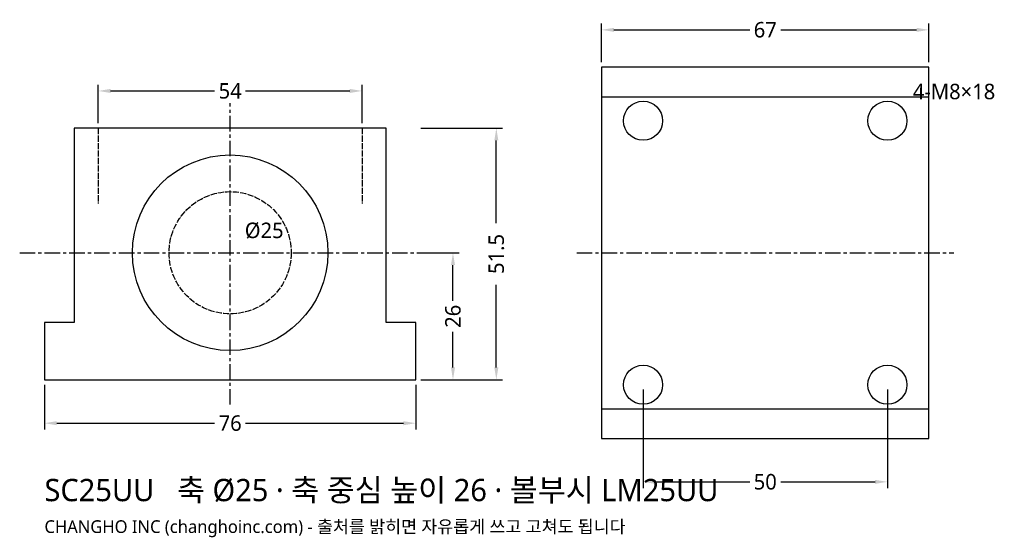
# Model space of a CAD drawing. Header units: millimetres. Extents: x -43 to 158, y -32 to 74.
import ezdxf

# ---------------------------------------------------------------- set-up
doc = ezdxf.new("R2010")
doc.units = ezdxf.units.MM
doc.linetypes.add('CENTER', pattern=[5.08, 3.175, -0.635, 0.635, -0.635])
doc.linetypes.add('DASHED', pattern=[1.524, 1.27, -0.254])
for name, color, linetype in [('문자', 7, 'CONTINUOUS'), ('숨은선', 3, 'DASHED'), ('외형선', 7, 'CONTINUOUS'), ('중심선', 1, 'CENTER'), ('치수', 4, 'CONTINUOUS')]:
    doc.layers.add(name, color=color, linetype=linetype)
doc.styles.add('CH_KOR', font='malgun.ttf')
doc.dimstyles.new('CH_DIM', dxfattribs={"dimtxt": 2.5, "dimasz": 2, "dimexe": 1, "dimexo": 0.8, "dimgap": 0.8, "dimtad": 1, "dimdec": 1, "dimdsep": 46, "dimtxsty": 'CH_KOR', "dimcen": 2.5, "dimclrd": 4, "dimclre": 4, "dimclrt": 4, "dimazin": 3, "dimtfac": 1, "dimtmove": 0, "dimatfit": 3})

# ---------------------------------------------------------------- blocks, each defined once
blk = doc.blocks.new('_CLOSEDFILLED')
at = {"color": 0, "linetype": 'BYBLOCK'}
blk.add_solid([(-1, 0.164), (0, 0), (-1, -0.164)], dxfattribs=at)
blk = doc.blocks.new('*D1')
at = {"color": 4}
for p, q in [((-38, -1.01), (-38, -10.13)), ((38, -1.01), (38, -10.13)), ((-35.47, -8.87), (-3.17, -8.87)), ((3.17, -8.87), (35.47, -8.87))]:
    blk.add_line(p, q, dxfattribs=at)
at = {"layer": 'Defpoints'}
for p in [(-38, 0), (38, 0), (-38, -8.87)]:
    blk.add_point(p, dxfattribs=at)
at = {"layer": '치수', "color": 4, "xscale": 2.533333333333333, "yscale": 2.533333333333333, "rotation": 180}
blk.add_blockref('_CLOSEDFILLED', (-38, -8.87), dxfattribs=at)
at = {"layer": '치수', "color": 4, "xscale": 2.533333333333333, "yscale": 2.533333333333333}
blk.add_blockref('_CLOSEDFILLED', (38, -8.87), dxfattribs=at)
at = {"layer": '치수', "color": 4, "insert": (0, -8.87), "char_height": 3.167, "attachment_point": 5, "style": 'CH_KOR'}
blk.add_mtext('76', dxfattribs=at)
blk = doc.blocks.new('*D2')
at = {"color": 4}
for p, q in [((-27, 52.51), (-27, 60.37)), ((-24.47, 59.1), (-3.17, 59.1)), ((3.17, 59.1), (24.47, 59.1)), ((27, 52.51), (27, 60.37))]:
    blk.add_line(p, q, dxfattribs=at)
at = {"layer": 'Defpoints'}
for p in [(-27, 59.1), (-27, 51.5), (27, 51.5)]:
    blk.add_point(p, dxfattribs=at)
at = {"layer": '치수', "color": 4, "xscale": 2.533333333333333, "yscale": 2.533333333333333, "rotation": 180}
blk.add_blockref('_CLOSEDFILLED', (-27, 59.1), dxfattribs=at)
at = {"layer": '치수', "color": 4, "xscale": 2.533333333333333, "yscale": 2.533333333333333}
blk.add_blockref('_CLOSEDFILLED', (27, 59.1), dxfattribs=at)
at = {"layer": '치수', "color": 4, "insert": (0, 59.1), "char_height": 3.167, "attachment_point": 5, "style": 'CH_KOR'}
blk.add_mtext('54', dxfattribs=at)
blk = doc.blocks.new('*D3')
at = {"color": 4}
for p, q in [((39.01, 51.5), (55.73, 51.5)), ((54.47, 32.08), (54.47, 48.97)), ((54.47, 2.53), (54.47, 19.42)), ((39.01, 0), (55.73, 0))]:
    blk.add_line(p, q, dxfattribs=at)
at = {"layer": 'Defpoints'}
for p in [(38, 51.5), (38, 0), (54.47, 0)]:
    blk.add_point(p, dxfattribs=at)
at = {"layer": '치수', "color": 4, "xscale": 2.533333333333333, "yscale": 2.533333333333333}
for p, rotation in [((54.47, 51.5), 90), ((54.47, 0), 270)]:
    blk.add_blockref('_CLOSEDFILLED', p, dxfattribs=dict(at, rotation=rotation))
at = {"layer": '치수', "color": 4, "insert": (54.47, 25.75), "char_height": 3.167, "attachment_point": 5, "rotation": 90, "style": 'CH_KOR'}
blk.add_mtext('51.5', dxfattribs=at)
blk = doc.blocks.new('*D4')
at = {"color": 4}
for p, q in [((39.01, 26), (46.87, 26)), ((45.6, 16.17), (45.6, 23.47)), ((45.6, 2.53), (45.6, 9.83)), ((39.01, 0), (46.87, 0))]:
    blk.add_line(p, q, dxfattribs=at)
at = {"layer": 'Defpoints'}
for p in [(38, 26), (38, 0), (45.6, 0)]:
    blk.add_point(p, dxfattribs=at)
at = {"layer": '치수', "color": 4, "xscale": 2.533333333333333, "yscale": 2.533333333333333}
for p, rotation in [((45.6, 26), 90), ((45.6, 0), 270)]:
    blk.add_blockref('_CLOSEDFILLED', p, dxfattribs=dict(at, rotation=rotation))
at = {"layer": '치수', "color": 4, "insert": (45.6, 13), "char_height": 3.167, "attachment_point": 5, "rotation": 90, "style": 'CH_KOR'}
blk.add_mtext('26', dxfattribs=at)
blk = doc.blocks.new('*D5')
at = {"color": 4}
for p, q in [((76, 65.01), (76, 72.87)), ((143, 65.01), (143, 72.87)), ((78.53, 71.6), (106.33, 71.6)), ((112.67, 71.6), (140.47, 71.6))]:
    blk.add_line(p, q, dxfattribs=at)
at = {"layer": 'Defpoints'}
for p in [(76, 71.6), (76, 64), (143, 64)]:
    blk.add_point(p, dxfattribs=at)
at = {"layer": '치수', "color": 4, "xscale": 2.533333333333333, "yscale": 2.533333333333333, "rotation": 180}
blk.add_blockref('_CLOSEDFILLED', (76, 71.6), dxfattribs=at)
at = {"layer": '치수', "color": 4, "xscale": 2.533333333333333, "yscale": 2.533333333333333}
blk.add_blockref('_CLOSEDFILLED', (143, 71.6), dxfattribs=at)
at = {"layer": '치수', "color": 4, "insert": (109.5, 71.6), "char_height": 3.167, "attachment_point": 5, "style": 'CH_KOR'}
blk.add_mtext('67', dxfattribs=at)
blk = doc.blocks.new('*D6')
at = {"color": 4}
for p, q in [((84.5, -2.01), (84.5, -22.13)), ((134.5, -2.01), (134.5, -22.13)), ((87.03, -20.87), (106.33, -20.87)), ((112.67, -20.87), (131.97, -20.87))]:
    blk.add_line(p, q, dxfattribs=at)
at = {"layer": 'Defpoints'}
for p in [(84.5, -1), (134.5, -1), (84.5, -20.87)]:
    blk.add_point(p, dxfattribs=at)
at = {"layer": '치수', "color": 4, "xscale": 2.533333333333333, "yscale": 2.533333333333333, "rotation": 180}
blk.add_blockref('_CLOSEDFILLED', (84.5, -20.87), dxfattribs=at)
at = {"layer": '치수', "color": 4, "xscale": 2.533333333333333, "yscale": 2.533333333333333}
blk.add_blockref('_CLOSEDFILLED', (134.5, -20.87), dxfattribs=at)
at = {"layer": '치수', "color": 4, "insert": (109.5, -20.87), "char_height": 3.167, "attachment_point": 5, "style": 'CH_KOR'}
blk.add_mtext('50', dxfattribs=at)

msp = doc.modelspace()

# ---------------------------------------------------------------- linework, layer by layer
at = {"layer": '숨은선'}
for p, q in [((-27, 51.5), (-27, 36.05)), ((27, 51.5), (27, 36.05))]:
    msp.add_line(p, q, dxfattribs=at)
msp.add_circle((0, 26), 12.5, dxfattribs=at)
at = {"layer": '외형선'}
for p, q in [((76, 57.92), (143, 57.92)), ((76, -5.92), (143, -5.92))]:
    msp.add_line(p, q, dxfattribs=at)
for points in [[(76, -12), (143, -12), (143, 64), (76, 64)], [(-38, 0), (38, 0), (38, 11.7), (31.92, 11.7), (31.92, 51.5), (-31.92, 51.5), (-31.92, 11.7), (-38, 11.7)]]:
    msp.add_lwpolyline(points, close=True, dxfattribs=at)
for centre, radius in [((84.5, 53), 4), ((134.5, 53), 4), ((0, 26), 20), ((84.5, -1), 4), ((134.5, -1), 4)]:
    msp.add_circle(centre, radius, dxfattribs=at)
at = {"layer": '중심선'}
for p, q in [((0, -5.07), (0, 56.57)), ((-43.07, 26), (43.07, 26)), ((70.93, 26), (148.07, 26))]:
    msp.add_line(p, q, dxfattribs=at)

# ---------------------------------------------------------------- texts
at = {"layer": '문자', "style": 'CH_KOR'}
for s, height, p in [('4-M8×18', 3.167, (139.7, 57.4)), ('Ø25', 3.167, (3, 29)), ('SC25UU   축 Ø25 · 축 중심 높이 26 · 볼부시 LM25UU', 4.56, (-38, -24.83)), ('CHANGHO INC (changhoinc.com) - 출처를 밝히면 자유롭게 쓰고 고쳐도 됩니다', 2.6, (-38, -31.33))]:
    msp.add_text(s, height=height, dxfattribs=at).set_placement(p)

# ---------------------------------------------------------------- dimensions: what is measured, and where the dimension line sits
at = {"layer": '치수'}
for base, p1, p2, picture, middle in [((76, 71.6), (76, 64), (143, 64), '*D5', (109.5, 71.6)), ((-27, 59.1), (-27, 51.5), (27, 51.5), '*D2', (0, 59.1)), ((-38, -8.87), (-38, 0), (38, 0), '*D1', (0, -8.87)), ((84.5, -20.87), (84.5, -1), (134.5, -1), '*D6', (109.5, -20.87))]:
    dim = msp.add_linear_dim(base=base, p1=p1, p2=p2, dimstyle='CH_DIM', override={"dimscale": 1.266667}, dxfattribs=at)
    dim.commit()
    dim.dimension.update_dxf_attribs({"geometry": picture, "text_midpoint": middle})
dim = msp.add_linear_dim(base=(54.47, 0), p1=(38, 0), p2=(38, 51.5), angle=90, text='51.5', dimstyle='CH_DIM', override={"dimscale": 1.266667}, dxfattribs=at)
dim.commit()
dim.dimension.update_dxf_attribs({"geometry": '*D3', "text_midpoint": (54.47, 25.75)})
dim = msp.add_linear_dim(base=(45.6, 0), p1=(38, 0), p2=(38, 26), angle=90, dimstyle='CH_DIM', override={"dimscale": 1.266667}, dxfattribs=at)
dim.commit()
dim.dimension.update_dxf_attribs({"geometry": '*D4', "text_midpoint": (45.6, 13)})

doc.saveas('drawing.dxf')
